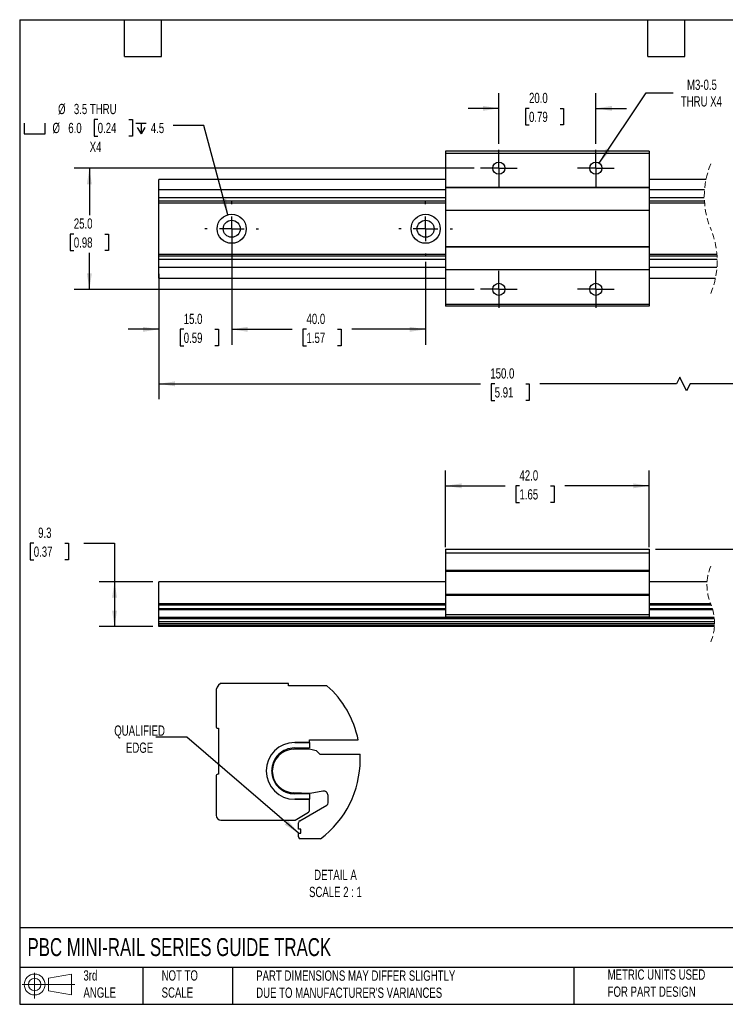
# Model space of a CAD drawing. Header units: millimetres. Extents: x 6 to 273, y 6 to 210.
# Tile 1 of 2: x 6 to 152, y 6 to 210. Entities that reach past the tile are written whole.
import ezdxf

# ---------------------------------------------------------------- set-up
doc = ezdxf.new("R2010")
doc.units = ezdxf.units.MM
for name, pattern in [('SLD-Center', [19.05, 15.24, -1.27, 1.27, -1.27]), ('SLD-Dashed', [1.905, 1.27, -0.635]), ('SLD-Solid', [0])]:
    doc.linetypes.add(name, pattern=pattern)
doc.layers.add('CENTER', color=40, linetype='SLD-Center')
doc.layers.add('SLD-DEFPOINTS', color=7, linetype='Continuous')
doc.layers.add('DIMENSIONS', color=140, linetype='SLD-Solid', lineweight=25)
doc.layers.add('TEXT', color=140, linetype='SLD-Solid', lineweight=25)
doc.styles.add('SLDTEXTSTYLE0', font='TXT', dxfattribs={"width": 0.7})
doc.dimstyles.new('SLDDIMSTYLE0', dxfattribs={"dimtxt": 2.158008, "dimasz": 3.302, "dimexe": 0, "dimexo": 0.0625, "dimgap": 0.539502, "dimtad": 0, "dimtih": 1, "dimtoh": 1, "dimrnd": 1e-09, "dimzin": 4, "dimdsep": 46, "dimtxsty": 'SLDTEXTSTYLE0', "dimsah": 1, "dimcen": 0.09, "dimadec": 0, "dimazin": 1, "dimtfac": 1, "dimtofl": 0, "dimtmove": 0, "dimatfit": 3, "dimfxl": 0, "dimfrac": 2, "dimtolj": 1, "dimtzin": 12, "dimarcsym": 0})
doc.dimstyles.new('SLDDIMSTYLE1', dxfattribs={"dimtxt": 2.158008, "dimasz": 3.302, "dimexe": 0, "dimexo": 0.0625, "dimgap": 0.539502, "dimtad": 0, "dimtih": 1, "dimtoh": 1, "dimrnd": 1e-09, "dimzin": 12, "dimdsep": 46, "dimtxsty": 'SLDTEXTSTYLE0', "dimsah": 1, "dimcen": 0.09, "dimadec": 0, "dimazin": 3, "dimtfac": 1, "dimtofl": 0, "dimtmove": 0, "dimatfit": 3, "dimfxl": 0, "dimfrac": 2, "dimtolj": 1, "dimtzin": 12, "dimarcsym": 0})
doc.dimstyles.new('SLDDIMSTYLE2', dxfattribs={"dimtxt": 2.158008, "dimasz": 3.302, "dimexe": 0, "dimexo": 0.0625, "dimgap": 0.539502, "dimtad": 0, "dimtih": 1, "dimtoh": 1, "dimrnd": 1e-09, "dimzin": 4, "dimdsep": 46, "dimtxsty": 'SLDTEXTSTYLE0', "dimsah": 1, "dimcen": 0.09, "dimadec": 0, "dimazin": 1, "dimtfac": 1, "dimtmove": 0, "dimatfit": 0, "dimfxl": 0, "dimfrac": 2, "dimtolj": 1, "dimtzin": 12, "dimarcsym": 0})
doc.dimstyles.new('SLDDIMSTYLE4', dxfattribs={"dimtxt": 2.158008, "dimasz": 3.302, "dimexe": 0, "dimexo": 0.0625, "dimgap": 0.539502, "dimtad": 0, "dimtih": 1, "dimtoh": 1, "dimrnd": 1e-09, "dimzin": 4, "dimdsep": 46, "dimtxsty": 'SLDTEXTSTYLE0', "dimsah": 1, "dimcen": 0, "dimadec": 0, "dimazin": 1, "dimtfac": 1, "dimtofl": 0, "dimtmove": 0, "dimatfit": 3, "dimfxl": 0, "dimfrac": 2, "dimtolj": 1, "dimtzin": 12, "dimarcsym": 0})
doc.dimstyles.new('SLDDIMSTYLE5', dxfattribs={"dimtxt": 2.158008, "dimasz": 3.302, "dimexe": 0, "dimexo": 0.0625, "dimgap": 0.539502, "dimtad": 0, "dimtih": 1, "dimtoh": 1, "dimrnd": 1e-09, "dimzin": 12, "dimdsep": 46, "dimtxsty": 'SLDTEXTSTYLE0', "dimsah": 1, "dimcen": 0, "dimadec": 0, "dimazin": 3, "dimtfac": 1, "dimtofl": 0, "dimtmove": 0, "dimatfit": 3, "dimfxl": 0, "dimfrac": 2, "dimtolj": 1, "dimtzin": 12, "dimarcsym": 0})
doc.dimstyles.new('SLDDIMSTYLE6', dxfattribs={"dimtxt": 0.18, "dimasz": 3.302, "dimexe": 0, "dimexo": 0.0625, "dimgap": 0, "dimtad": 0, "dimtih": 1, "dimtoh": 1, "dimdec": 0, "dimrnd": 1e-09, "dimzin": 0, "dimdsep": 46, "dimtxsty": 'Standard', "dimsah": 1, "dimcen": 0.09, "dimadec": 0, "dimazin": 0, "dimtfac": 3.302, "dimtdec": 0, "dimtofl": 0, "dimtmove": 0, "dimatfit": 3, "dimfxl": 0, "dimfrac": 2, "dimtolj": 1, "dimtzin": 0, "dimarcsym": 0})

# ---------------------------------------------------------------- blocks, each defined once
blk = doc.blocks.new('Block11')
at = {"color": 7, "linetype": 'SLD-Solid', "lineweight": 18}
for p, q in [((2.59, 5.31), (2.59, 0)), ((5.48, 4.17), (10.18, 5.03)), ((5.48, 1.6), (5.48, 4.17)), ((10.18, 5.03), (10.18, 0.73)), ((0, 2.88), (10.87, 2.88)), ((5.48, 1.6), (10.18, 0.73))]:
    blk.add_line(p, q, dxfattribs=at)
for radius in [2.15, 1.29]:
    blk.add_circle((2.59, 2.88), radius, dxfattribs=at)
blk = doc.blocks.new('Block12')
at = {"layer": 'SLD-DEFPOINTS'}
blk.add_blockref('Block11', (0, 0), dxfattribs=at)
blk = doc.blocks.new('_D')
at = {"layer": 'DIMENSIONS'}
for p, q in [((94.18, 100.72), (94.18, 116.52)), ((136.18, 100.72), (136.18, 116.52)), ((94.18, 113.35), (106.5, 113.35)), ((109.42, 113.35), (108.7, 113.35)), ((108.7, 113.35), (108.7, 109.92)), ((115.84, 113.35), (116.56, 113.35)), ((116.56, 113.35), (116.56, 109.92)), ((136.18, 113.35), (118.76, 113.35)), ((108.7, 109.92), (109.42, 109.92)), ((116.56, 109.92), (115.84, 109.92))]:
    blk.add_line(p, q, dxfattribs=at)
for points in [[(94.18, 113.35), (97.48, 112.84), (97.48, 113.86)], [(136.18, 113.35), (132.87, 113.86), (132.87, 112.84)]]:
    blk.add_solid(points, dxfattribs=at)
at = {"layer": 'DIMENSIONS', "char_height": 2.117, "attachment_point": 1, "style": 'SLDTEXTSTYLE0'}
for s, insert in [('42.0', (109.42, 116.56)), ('1.65', (109.42, 112.65))]:
    blk.add_mtext(s, dxfattribs=dict(at, insert=insert))
blk = doc.blocks.new('_D_1')
at = {"layer": 'DIMENSIONS'}
for p, q in [((9.25, 101.52), (8.53, 101.52)), ((8.53, 101.52), (8.53, 98.09)), ((15.67, 101.52), (16.39, 101.52)), ((16.39, 101.52), (16.39, 98.09)), ((19.56, 101.52), (25.91, 101.52)), ((25.91, 101.52), (25.91, 93.57)), ((8.53, 98.09), (9.25, 98.09)), ((16.39, 98.09), (15.67, 98.09)), ((33.8, 93.57), (22.73, 93.57)), ((25.91, 93.57), (25.91, 84.3)), ((33.8, 84.3), (22.73, 84.3))]:
    blk.add_line(p, q, dxfattribs=at)
for points in [[(25.91, 93.57), (25.4, 90.27), (26.41, 90.27)], [(25.91, 84.3), (26.41, 87.6), (25.4, 87.6)]]:
    blk.add_solid(points, dxfattribs=at)
at = {"layer": 'DIMENSIONS', "char_height": 2.117, "attachment_point": 1, "style": 'SLDTEXTSTYLE0'}
for s, insert in [('9.3', (10.15, 104.73)), ('0.37', (9.25, 100.82))]:
    blk.add_mtext(s, dxfattribs=dict(at, insert=insert))
blk = doc.blocks.new('_D_2')
at = {"layer": 'DIMENSIONS'}
for p, q in [((191.34, 100.3), (191.34, 106.65)), ((137.45, 100.3), (194.51, 100.3)), ((188.13, 92.52), (187.41, 92.52)), ((187.41, 92.52), (187.41, 89.09)), ((194.54, 92.52), (195.27, 92.52)), ((195.27, 92.52), (195.27, 89.09)), ((187.41, 89.09), (188.13, 89.09)), ((195.27, 89.09), (194.54, 89.09)), ((177.11, 84.3), (194.51, 84.3)), ((191.34, 84.3), (191.34, 77.95))]:
    blk.add_line(p, q, dxfattribs=at)
for points in [[(191.34, 100.3), (191.85, 103.6), (190.83, 103.6)], [(191.34, 84.3), (190.83, 81), (191.85, 81)]]:
    blk.add_solid(points, dxfattribs=at)
at = {"layer": 'DIMENSIONS', "char_height": 2.117, "attachment_point": 1, "style": 'SLDTEXTSTYLE0'}
for s, insert in [('16.0', (188.13, 95.74)), ('0.63', (188.13, 91.82))]:
    blk.add_mtext(s, dxfattribs=dict(at, insert=insert))
blk = doc.blocks.new('_D_6')
at = {"layer": 'DIMENSIONS'}
for p, q in [((35.07, 154.94), (35.07, 131.23)), ((175.84, 154.94), (175.84, 131.23)), ((35.07, 134.4), (101.38, 134.4)), ((104.31, 134.4), (103.58, 134.4)), ((103.58, 134.4), (103.58, 130.97)), ((110.72, 134.4), (111.45, 134.4)), ((111.45, 134.4), (111.45, 130.97)), ((141.78, 134.4), (113.65, 134.4)), ((142.49, 135.81), (141.78, 134.4)), ((143.9, 132.99), (142.49, 135.81)), ((144.61, 134.4), (143.9, 132.99)), ((175.84, 134.4), (144.61, 134.4)), ((103.58, 130.97), (104.31, 130.97)), ((111.45, 130.97), (110.72, 130.97))]:
    blk.add_line(p, q, dxfattribs=at)
for points in [[(35.07, 134.4), (38.37, 133.89), (38.37, 134.91)], [(175.84, 134.4), (172.54, 134.91), (172.54, 133.89)]]:
    blk.add_solid(points, dxfattribs=at)
at = {"layer": 'DIMENSIONS', "char_height": 2.117, "attachment_point": 1, "style": 'SLDTEXTSTYLE0'}
for s, insert in [('150.0', (103.41, 137.61)), ('5.91', (104.31, 133.7))]:
    blk.add_mtext(s, dxfattribs=dict(at, insert=insert))
blk = doc.blocks.new('_D_7')
at = {"layer": 'DIMENSIONS'}
for p, q in [((50.07, 165.13), (50.07, 142.48)), ((35.07, 157.11), (35.07, 142.48)), ((35.07, 145.65), (28.72, 145.65)), ((40.18, 145.65), (39.46, 145.65)), ((39.46, 145.65), (39.46, 142.22)), ((46.6, 145.65), (47.32, 145.65)), ((47.32, 145.65), (47.32, 142.22)), ((50.07, 145.65), (56.42, 145.65)), ((39.46, 142.22), (40.18, 142.22)), ((47.32, 142.22), (46.6, 142.22))]:
    blk.add_line(p, q, dxfattribs=at)
for points in [[(35.07, 145.65), (31.77, 146.16), (31.77, 145.14)], [(50.07, 145.65), (53.37, 145.14), (53.37, 146.16)]]:
    blk.add_solid(points, dxfattribs=at)
at = {"layer": 'DIMENSIONS', "char_height": 2.117, "attachment_point": 1, "style": 'SLDTEXTSTYLE0'}
for s, insert in [('15.0', (40.18, 148.86)), ('0.59', (40.18, 144.95))]:
    blk.add_mtext(s, dxfattribs=dict(at, insert=insert))
blk = doc.blocks.new('SW_SYMBOL_HOLE_SPOT')
at = {"layer": 'DIMENSIONS', "color": 0}
for p, q in [((0, 875), (0, 75)), ((1600, 75), (1600, 875)), ((0, 75), (1600, 75))]:
    blk.add_line(p, q, dxfattribs=at)
blk = doc.blocks.new('SW_SYMBOL_HOLE_DEPTH')
at = {"layer": 'DIMENSIONS', "color": 0}
for p, q in [((0, 875), (800, 875)), ((400, 875), (400, 75)), ((100, 555), (400, 75)), ((700, 555), (400, 75))]:
    blk.add_line(p, q, dxfattribs=at)
blk = doc.blocks.new('_D_8')
at = {"layer": 'DIMENSIONS'}
for p, q in [((22.44, 188.96), (21.71, 188.96)), ((21.71, 188.96), (21.71, 185.53)), ((28.85, 188.96), (29.58, 188.96)), ((29.58, 188.96), (29.58, 185.53)), ((44.35, 187.73), (38, 187.73)), ((49.29, 169.3), (44.35, 187.73)), ((21.71, 185.53), (22.44, 185.53)), ((29.58, 185.53), (28.85, 185.53))]:
    blk.add_line(p, q, dxfattribs=at)
blk.add_solid([(49.29, 169.3), (48.93, 172.62), (47.95, 172.36)], dxfattribs=at)
at = {"layer": 'DIMENSIONS', "xscale": 0.002688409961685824, "yscale": 0.002688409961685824, "zscale": 0.002688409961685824}
for name, p in [('SW_SYMBOL_HOLE_SPOT', (7.28, 185.82)), ('SW_SYMBOL_HOLE_DEPTH', (30.3, 185.82))]:
    blk.add_blockref(name, p, dxfattribs=at)
at = {"layer": 'DIMENSIONS', "char_height": 2.117, "attachment_point": 1, "style": 'SLDTEXTSTYLE0'}
for s, insert in [('%%c', (14.26, 192.18)), ('3.5 THRU', (17.52, 192.18)), ('%%c', (13.11, 188.26)), ('6.0', (16.37, 188.26)), ('0.24', (22.44, 188.26)), ('4.5', (33.39, 188.26)), ('X4', (20.78, 184.35))]:
    blk.add_mtext(s, dxfattribs=dict(at, insert=insert))
blk = doc.blocks.new('_D_9')
at = {"layer": 'DIMENSIONS'}
for p, q in [((100.11, 178.9), (17.55, 178.9)), ((20.72, 178.9), (20.72, 169.24)), ((17.51, 165.32), (16.79, 165.32)), ((16.79, 165.32), (16.79, 161.89)), ((23.93, 165.32), (24.65, 165.32)), ((24.65, 165.32), (24.65, 161.89)), ((16.79, 161.89), (17.51, 161.89)), ((20.72, 153.9), (20.72, 161.41)), ((24.65, 161.89), (23.93, 161.89)), ((100.11, 153.9), (17.55, 153.9))]:
    blk.add_line(p, q, dxfattribs=at)
for points in [[(20.72, 178.9), (20.21, 175.6), (21.23, 175.6)], [(20.72, 153.9), (21.23, 157.2), (20.21, 157.2)]]:
    blk.add_solid(points, dxfattribs=at)
at = {"layer": 'DIMENSIONS', "char_height": 2.117, "attachment_point": 1, "style": 'SLDTEXTSTYLE0'}
for s, insert in [('25.0', (17.51, 168.54)), ('0.98', (17.51, 164.62))]:
    blk.add_mtext(s, dxfattribs=dict(at, insert=insert))
blk = doc.blocks.new('_D_10')
at = {"layer": 'DIMENSIONS'}
for p, q in [((105.17, 183.96), (105.17, 194.42)), ((125.17, 183.96), (125.17, 194.42)), ((105.17, 191.25), (98.82, 191.25)), ((111.39, 191.25), (110.67, 191.25)), ((110.67, 191.25), (110.67, 187.82)), ((117.8, 191.25), (118.53, 191.25)), ((118.53, 191.25), (118.53, 187.82)), ((125.17, 191.25), (131.52, 191.25)), ((110.67, 187.82), (111.39, 187.82)), ((118.53, 187.82), (117.8, 187.82))]:
    blk.add_line(p, q, dxfattribs=at)
for points in [[(105.17, 191.25), (101.87, 191.76), (101.87, 190.74)], [(125.17, 191.25), (128.47, 190.74), (128.47, 191.76)]]:
    blk.add_solid(points, dxfattribs=at)
at = {"layer": 'DIMENSIONS', "char_height": 2.117, "attachment_point": 1, "style": 'SLDTEXTSTYLE0'}
for s, insert in [('20.0', (111.39, 194.46)), ('0.79', (111.39, 190.55))]:
    blk.add_mtext(s, dxfattribs=dict(at, insert=insert))
blk = doc.blocks.new('_D_11')
at = {"layer": 'DIMENSIONS'}
for p, q in [((125.86, 179.94), (135.56, 194.45)), ((135.56, 194.45), (141.11, 194.45))]:
    blk.add_line(p, q, dxfattribs=at)
blk.add_solid([(125.86, 179.94), (128.12, 182.41), (127.28, 182.97)], dxfattribs=at)
at = {"layer": 'DIMENSIONS', "char_height": 2.117, "attachment_point": 1, "style": 'SLDTEXTSTYLE0'}
for s, insert in [('M3-0.5', (143.97, 197.18)), ('THRU X4', (142.7, 193.75))]:
    blk.add_mtext(s, dxfattribs=dict(at, insert=insert))
blk = doc.blocks.new('_D_12')
at = {"layer": 'DIMENSIONS'}
for p, q in [((50.07, 159.59), (50.07, 142.48)), ((90.07, 159.59), (90.07, 142.48)), ((50.07, 145.65), (62.57, 145.65)), ((65.5, 145.65), (64.77, 145.65)), ((64.77, 145.65), (64.77, 142.22)), ((71.91, 145.65), (72.64, 145.65)), ((72.64, 145.65), (72.64, 142.22)), ((90.07, 145.65), (74.83, 145.65)), ((64.77, 142.22), (65.5, 142.22)), ((72.64, 142.22), (71.91, 142.22))]:
    blk.add_line(p, q, dxfattribs=at)
for points in [[(50.07, 145.65), (53.37, 145.14), (53.37, 146.16)], [(90.07, 145.65), (86.77, 146.16), (86.77, 145.14)]]:
    blk.add_solid(points, dxfattribs=at)
at = {"layer": 'DIMENSIONS', "char_height": 2.117, "attachment_point": 1, "style": 'SLDTEXTSTYLE0'}
for s, insert in [('40.0', (65.5, 148.86)), ('1.57', (65.5, 144.95))]:
    blk.add_mtext(s, dxfattribs=dict(at, insert=insert))
blk = doc.blocks.new('SW_CENTERMARKSYMBOL_0')
at = {"layer": 'CENTER', "color": 0}
for p, q in [((0, 2.54), (0, 3.79)), ((0, 0), (0, 2.54)), ((-2.54, 0), (-3.79, 0)), ((0, 0), (-2.54, 0)), ((0, 0), (0, -2.54)), ((0, 0), (2.54, 0)), ((2.54, 0), (3.79, 0)), ((0, -2.54), (0, -3.79))]:
    blk.add_line(p, q, dxfattribs=at)
blk = doc.blocks.new('SW_CENTERMARKSYMBOL_1')
at = {"layer": 'CENTER', "color": 0}
for p, q in [((0, 2.54), (0, 3.79)), ((0, 0), (0, 2.54)), ((-2.54, 0), (-3.79, 0)), ((0, 0), (-2.54, 0)), ((0, 0), (0, -2.54)), ((0, 0), (2.54, 0)), ((2.54, 0), (3.79, 0)), ((0, -2.54), (0, -3.79))]:
    blk.add_line(p, q, dxfattribs=at)
blk = doc.blocks.new('SW_CENTERMARKSYMBOL_2')
at = {"layer": 'CENTER', "color": 0}
for p, q in [((0, 2.54), (0, 3.79)), ((0, 0), (0, 2.54)), ((-2.54, 0), (-3.79, 0)), ((0, 0), (-2.54, 0)), ((0, 0), (0, -2.54)), ((0, 0), (2.54, 0)), ((2.54, 0), (3.79, 0)), ((0, -2.54), (0, -3.79))]:
    blk.add_line(p, q, dxfattribs=at)
blk = doc.blocks.new('SW_CENTERMARKSYMBOL_3')
at = {"layer": 'CENTER', "color": 0}
for p, q in [((0, 2.54), (0, 3.79)), ((0, 0), (0, 2.54)), ((-2.54, 0), (-3.79, 0)), ((0, 0), (-2.54, 0)), ((0, 0), (0, -2.54)), ((0, 0), (2.54, 0)), ((2.54, 0), (3.79, 0)), ((0, -2.54), (0, -3.79))]:
    blk.add_line(p, q, dxfattribs=at)
blk = doc.blocks.new('SW_CENTERMARKSYMBOL_4')
at = {"layer": 'CENTER', "color": 0}
for p, q in [((0, 5.08), (0, 5.54)), ((0, 0), (0, 2.54)), ((-5.08, 0), (-5.54, 0)), ((0, 0), (-2.54, 0)), ((0, 0), (0, -2.54)), ((0, 0), (2.54, 0)), ((5.08, 0), (5.54, 0)), ((0, -5.08), (0, -5.54))]:
    blk.add_line(p, q, dxfattribs=at)
blk = doc.blocks.new('SW_CENTERMARKSYMBOL_5')
at = {"layer": 'CENTER', "color": 0}
for p, q in [((0, 5.08), (0, 5.54)), ((0, 0), (0, 2.54)), ((-5.08, 0), (-5.54, 0)), ((0, 0), (-2.54, 0)), ((0, 0), (0, -2.54)), ((0, 0), (2.54, 0)), ((5.08, 0), (5.54, 0)), ((0, -5.08), (0, -5.54))]:
    blk.add_line(p, q, dxfattribs=at)

msp = doc.modelspace()

# ---------------------------------------------------------------- linework, layer by layer
for p, q in [((136.177, 182.403), (94.177, 182.403)), ((94.177, 182.403), (94.177, 181.95)), ((136.177, 181.95), (94.177, 181.95)), ((94.177, 181.95), (94.177, 174.913)), ((136.177, 182.403), (136.177, 181.95)), ((136.177, 181.95), (136.177, 174.913)), ((94.177, 176.6), (35.07, 176.6)), ((35.07, 174.429), (35.07, 176.6)), ((94.177, 174.913), (136.177, 174.913)), ((94.177, 174.913), (94.177, 174.91)), ((136.177, 174.91), (94.177, 174.91)), ((94.177, 174.91), (94.177, 170.16)), ((147.891, 176.6), (136.177, 176.6)), ((136.177, 174.913), (136.177, 174.91)), ((136.177, 174.91), (136.177, 170.16)), ((35.07, 172.753), (35.07, 174.429)), ((94.177, 174.429), (35.07, 174.429)), ((94.177, 172.753), (35.07, 172.753)), ((35.07, 172.089), (35.07, 172.753)), ((147.584, 174.429), (136.177, 174.429)), ((147.536, 172.753), (136.177, 172.753)), ((94.177, 172.089), (35.07, 172.089)), ((35.07, 171.708), (35.07, 172.089)), ((94.177, 171.708), (35.07, 171.708)), ((35.07, 161.097), (35.07, 171.708)), ((147.561, 172.089), (136.177, 172.089)), ((147.588, 171.708), (136.177, 171.708)), ((136.177, 170.16), (94.177, 170.16)), ((94.177, 170.16), (94.177, 170.157)), ((136.177, 170.157), (94.177, 170.157)), ((94.177, 170.157), (94.177, 162.648)), ((136.177, 170.16), (136.177, 170.157)), ((136.177, 170.157), (136.177, 162.648)), ((94.177, 162.648), (136.177, 162.648)), ((94.177, 162.648), (94.177, 162.646)), ((136.177, 162.646), (94.177, 162.646)), ((94.177, 162.646), (94.177, 157.896)), ((136.177, 162.648), (136.177, 162.646)), ((136.177, 162.646), (136.177, 157.896)), ((94.177, 161.097), (35.07, 161.097)), ((35.07, 160.716), (35.07, 161.097)), ((94.177, 160.716), (35.07, 160.716)), ((35.07, 160.053), (35.07, 160.716)), ((150.152, 161.097), (136.177, 161.097)), ((150.178, 160.716), (136.177, 160.716)), ((94.177, 160.053), (35.07, 160.053)), ((35.07, 158.377), (35.07, 160.053)), ((150.204, 160.053), (136.177, 160.053)), ((35.07, 156.206), (35.07, 158.377)), ((94.177, 158.377), (35.07, 158.377)), ((136.177, 157.896), (94.177, 157.896)), ((94.177, 157.896), (94.177, 157.893)), ((136.177, 157.893), (94.177, 157.893)), ((94.177, 157.893), (94.177, 150.856)), ((150.155, 158.377), (136.177, 158.377)), ((136.177, 157.896), (136.177, 157.893)), ((136.177, 157.893), (136.177, 150.856)), ((35.07, 156.206), (94.177, 156.206)), ((136.177, 156.206), (149.849, 156.206)), ((94.177, 150.856), (136.177, 150.856)), ((94.177, 150.856), (94.177, 150.403)), ((136.177, 150.403), (94.177, 150.403)), ((136.177, 150.856), (136.177, 150.403)), ((94.177, 100.298), (94.177, 99.452)), ((94.177, 100.298), (136.177, 100.298)), ((136.177, 100.298), (136.177, 99.452)), ((94.177, 99.452), (94.177, 95.896)), ((136.177, 99.452), (94.177, 99.452)), ((136.177, 99.452), (136.177, 95.896)), ((136.177, 95.896), (94.177, 95.896)), ((94.177, 95.896), (94.177, 95.692)), ((136.177, 95.692), (94.177, 95.692)), ((94.177, 95.692), (94.177, 90.943)), ((136.177, 95.896), (136.177, 95.692)), ((136.177, 95.692), (136.177, 90.943)), ((94.177, 93.572), (35.07, 93.572)), ((35.07, 93.523), (35.07, 93.572)), ((35.07, 89.027), (35.07, 93.523)), ((94.177, 93.523), (35.07, 93.523)), ((148.115, 93.572), (136.177, 93.572)), ((148.112, 93.523), (136.177, 93.523)), ((94.177, 90.943), (94.177, 90.739)), ((136.177, 90.943), (94.177, 90.943)), ((94.177, 90.739), (94.177, 86.726)), ((136.177, 90.739), (94.177, 90.739)), ((136.177, 90.943), (136.177, 90.739)), ((136.177, 90.739), (136.177, 86.726)), ((35.07, 88.975), (35.07, 89.027)), ((94.177, 89.027), (35.07, 89.027)), ((94.177, 88.975), (35.07, 88.975)), ((35.07, 88.753), (35.07, 88.975)), ((35.07, 87.986), (35.07, 88.753)), ((94.177, 88.753), (35.07, 88.753)), ((35.07, 87.766), (35.07, 87.986)), ((94.177, 87.986), (35.07, 87.986)), ((35.07, 86.153), (35.07, 87.766)), ((94.177, 87.766), (35.07, 87.766)), ((148.832, 89.027), (136.177, 89.027)), ((148.853, 88.975), (136.177, 88.975)), ((148.944, 88.753), (136.177, 88.753)), ((149.211, 87.986), (136.177, 87.986)), ((149.275, 87.766), (136.177, 87.766)), ((149.589, 86.153), (35.07, 86.153)), ((35.07, 85.933), (35.07, 86.153)), ((149.611, 85.933), (35.07, 85.933)), ((35.07, 85.267), (35.07, 85.933)), ((94.177, 86.726), (94.177, 86.218)), ((136.177, 86.726), (94.177, 86.726)), ((136.177, 86.218), (94.177, 86.218)), ((136.177, 86.726), (136.177, 86.218)), ((149.648, 85.267), (35.07, 85.267)), ((35.07, 84.886), (35.07, 85.267)), ((149.65, 84.886), (35.07, 84.886)), ((35.07, 84.505), (35.07, 84.886)), ((149.638, 84.505), (35.07, 84.505)), ((35.07, 84.298), (35.07, 84.505)), ((149.625, 84.298), (35.07, 84.298)), ((61.815, 72.523), (47.741, 72.523)), ((61.82, 72.101), (61.82, 72.457)), ((69.723, 72.101), (61.82, 72.101)), ((46.834, 70.831), (46.834, 63.719)), ((47.241, 63.313), (47.342, 63.313)), ((47.342, 63.313), (47.342, 53.813)), ((62.782, 58.974), (66.134, 59.073)), ((63.016, 59.25), (66.134, 59.25)), ((66.134, 60.392), (63.061, 60.392)), ((63.061, 60.392), (66.134, 60.392)), ((66.134, 60.9), (76.164, 60.9)), ((66.134, 60.392), (66.134, 60.9)), ((66.134, 60.392), (66.134, 59.25)), ((66.134, 59.073), (67.462, 58.717)), ((67.462, 58.717), (68.224, 57.955)), ((68.224, 57.955), (76.54, 57.955)), ((46.834, 53.407), (46.834, 45.381)), ((47.342, 53.813), (47.241, 53.813)), ((58.351, 54.464), (58.351, 54.585)), ((66.287, 49.878), (62.782, 49.982)), ((66.134, 49.799), (63.016, 49.799)), ((66.134, 49.799), (66.134, 48.657)), ((68.871, 50.334), (66.287, 49.878)), ((69.944, 47.9), (69.944, 49.433)), ((63.061, 48.657), (66.134, 48.657)), ((66.134, 48.657), (63.061, 48.657)), ((64.102, 44.234), (69.69, 47.46)), ((66.134, 46.33), (66.134, 48.632)), ((63.137, 44.365), (65.931, 45.978)), ((47.85, 44.365), (63.137, 44.365)), ((63.848, 42.461), (63.848, 43.794)), ((64.356, 42.461), (63.848, 42.461)), ((63.848, 40.937), (63.848, 41.699)), ((63.848, 41.699), (64.356, 41.699)), ((64.356, 41.699), (64.356, 42.461)), ((68.395, 40.523), (64.062, 40.523))]:
    msp.add_line(p, q)
for centre, radius in [((105.17, 178.903), 1.25), ((125.17, 178.903), 1.25), ((50.07, 166.403), 3), ((90.07, 166.403), 3), ((50.07, 166.403), 1.75), ((90.07, 166.403), 1.75), ((105.17, 153.903), 1.25), ((125.17, 153.903), 1.25)]:
    msp.add_circle(centre, radius)
at = {"color": 7, "linetype": 'SLD-Dashed', "lineweight": 18}
for centre, radius, start, end in [((164.916, 173.089), 17.383, 157.38014, 202.61986), ((132.824, 159.717), 17.383, 337.38014, 22.61986), ((158.245, 92.841), 10.156, 157.38014, 202.61986), ((139.495, 85.029), 10.156, 337.38014, 22.61986)]:
    msp.add_arc(centre, radius, start, end, dxfattribs=at)
for centre, radius, start, end in [((48.866, 70.831), 2.032, 123.64372, 179.99976), ((61.414, 72.457), 0.406, 359.99903, 9.35303), ((47.241, 63.719), 0.406, 180.00062, 269.99984), ((63.061, 54.525), 5.867, 90.00001, 269.99999), ((63.061, 54.525), 5.867, 90.00001, 269.99999), ((63.016, 54.585), 4.665, 90, 180.00001), ((62.939, 54.478), 4.499, 92.009, 267.991), ((47.241, 53.407), 0.406, 90.00016, 179.99942), ((63.016, 54.464), 4.665, 179.99999, 270), ((69.03, 49.433), 0.914, 359.99995, 100.00001), ((65.729, 48.632), 0.406, 359.99751, 3.58533), ((69.436, 47.9), 0.508, 300.00023, 359.99986), ((47.85, 45.381), 1.016, 180.00006, 270.00004), ((65.728, 46.33), 0.406, 299.99967, 0.00027), ((64.356, 43.794), 0.508, 120.00023, 179.99986), ((64.356, 40.937), 0.508, 179.99998, 234.64226)]:
    msp.add_arc(centre, radius, start, end)
at = {"layer": 'SLD-DEFPOINTS'}
for radius, start, end in [(20.4, 11.4387, 48.36516), (20.401, 0.00002, 3.09414), (20.4, 306.81954, 360)]:
    msp.add_arc((56.169, 56.854), radius, start, end, dxfattribs=at)
at = {"layer": 'TEXT'}
for p, q in [((6.35, 209.55), (273.05, 209.55)), ((6.35, 209.55), (6.35, 6.35)), ((27.94, 201.93), (27.94, 209.55)), ((35.56, 201.93), (35.56, 209.55)), ((135.89, 201.93), (135.89, 209.55)), ((143.51, 201.93), (143.51, 209.55)), ((27.94, 201.93), (35.56, 201.93)), ((135.89, 201.93), (143.51, 201.93)), ((273.05, 22.126), (6.35, 22.126)), ((273.05, 13.97), (6.35, 13.97)), ((31.75, 13.97), (31.75, 6.35)), ((50.212, 13.97), (50.212, 6.35)), ((120.646, 13.97), (120.646, 6.35)), ((6.35, 6.35), (273.05, 6.35))]:
    msp.add_line(p, q, dxfattribs=at)

# ---------------------------------------------------------------- block references
at = {"layer": 'CENTER'}
for name, p in [('SW_CENTERMARKSYMBOL_3', (105.17, 178.903)), ('SW_CENTERMARKSYMBOL_2', (125.17, 178.903)), ('SW_CENTERMARKSYMBOL_4', (50.07, 166.403)), ('SW_CENTERMARKSYMBOL_5', (90.07, 166.403)), ('SW_CENTERMARKSYMBOL_0', (105.17, 153.903)), ('SW_CENTERMARKSYMBOL_1', (125.17, 153.903))]:
    msp.add_blockref(name, p, dxfattribs=at)
at = {"layer": 'SLD-DEFPOINTS'}
msp.add_blockref('Block12', (6.838, 7.554), dxfattribs=at)

# ---------------------------------------------------------------- texts
at = {"layer": 'TEXT', "style": 'SLDTEXTSTYLE0'}
for s, insert, char_height, attachment_point in [('QUALIFIED^JEDGE', (31.076, 63.896), 2.11667, 2), ('DETAIL A^JSCALE 2 : 1', (71.472, 34.124), 2.11667, 2), ('PBC MINI-RAIL SERIES GUIDE TRACK', (7.966, 20.011), 3.70417, 1), ('3rd^JANGLE', (19.496, 13.367), 2.1167, 1), ('NOT TO^JSCALE', (35.615, 13.367), 2.11667, 1), ("PART DIMENSIONS MAY DIFFER SLIGHTLY ^JDUE TO MANUFACTURER'S VARIANCES", (55.119, 13.33), 2.11667, 1), ('METRIC UNITS USED ^JFOR PART DESIGN', (127.604, 13.546), 2.11667, 1)]:
    msp.add_mtext(s, dxfattribs=dict(at, insert=insert, char_height=char_height, attachment_point=attachment_point))

# ---------------------------------------------------------------- dimensions: what is measured, and where the dimension line sits
at = {"layer": 'DIMENSIONS'}
dim = msp.add_diameter_dim_2p(p1=(124.475, 177.863), p2=(125.864, 179.942), text='M3-0.5\\PTHRU X4', dimstyle='SLDDIMSTYLE5', override={"dimpost": '<>'}, dxfattribs=at)
dim.commit()
dim.dimension.update_dxf_attribs({"geometry": '_D_11', "text_midpoint": (149.005, 194.454), "dimtype": 163})
for base, p1, p2, dimstyle, picture, middle in [((125.17, 191.249), (105.17, 182.693), (125.17, 182.693), 'SLDDIMSTYLE2', '_D_10', (114.598, 191.249)), ((50.07, 145.65), (35.07, 158.377), (50.07, 166.403), 'SLDDIMSTYLE2', '_D_7', (43.39, 145.65)), ((90.07, 145.65), (50.07, 160.863), (90.07, 160.863), 'SLDDIMSTYLE0', '_D_12', (68.704, 145.65)), ((94.177, 113.347), (136.177, 99.452), (94.177, 99.452), 'SLDDIMSTYLE0', '_D', (112.63, 113.347))]:
    dim = msp.add_linear_dim(base=base, p1=p1, p2=p2, dimstyle=dimstyle, dxfattribs=at)
    dim.commit()
    dim.dimension.update_dxf_attribs({"geometry": picture, "text_midpoint": middle, "dimtype": 160})
dim = msp.add_diameter_dim_2p(p1=(50.846, 163.505), p2=(49.293, 169.301), text='%%c3.5 THRU\\P{\\fGDT;v}<>{\\fGDT;x}4.5\\PX4', dimstyle='SLDDIMSTYLE4', dxfattribs=at)
dim.commit()
dim.dimension.update_dxf_attribs({"geometry": '_D_8', "text_midpoint": (22.643, 187.25), "dimtype": 163})
for base, p1, p2, dimstyle, picture, middle in [((20.721, 153.903), (101.38, 178.903), (101.38, 153.903), 'SLDDIMSTYLE0', '_D_9', (20.721, 165.324)), ((191.338, 100.298), (175.844, 84.298), (136.177, 100.298), 'SLDDIMSTYLE2', '_D_2', (191.338, 92.524)), ((25.905, 84.298), (35.07, 93.572), (35.07, 84.298), 'SLDDIMSTYLE1', '_D_1', (25.905, 101.516))]:
    dim = msp.add_linear_dim(base=base, p1=p1, p2=p2, angle=90, dimstyle=dimstyle, dxfattribs=at)
    dim.commit()
    dim.dimension.update_dxf_attribs({"geometry": picture, "text_midpoint": middle, "dimtype": 160})
dim = msp.add_linear_dim(base=(175.844, 134.403), p1=(35.07, 156.206), p2=(175.844, 156.206), text='150.0', dimstyle='SLDDIMSTYLE0', dxfattribs=at)
dim.commit()
dim.dimension.update_dxf_attribs({"geometry": '_D_6', "text_midpoint": (107.515, 134.403), "dimtype": 160})

# ---------------------------------------------------------------- leaders
at = {"layer": 'TEXT'}
msp.add_leader([(63.848, 41.699), (40.801, 61.51), (34.451, 61.51)], dimstyle='SLDDIMSTYLE6', dxfattribs=at)

doc.saveas('drawing.dxf')
